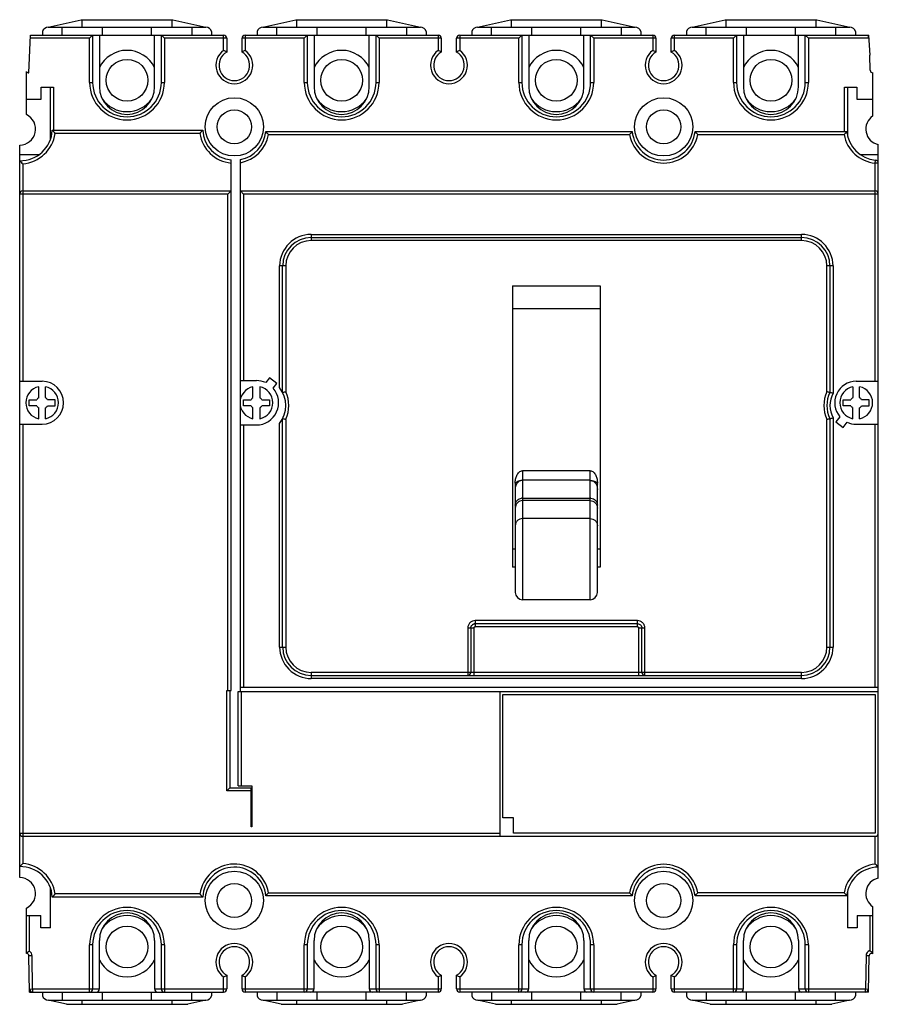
# Model space of a CAD drawing. Header units: millimetres. Extents: x 19 to 159, y 42 to 203.
import ezdxf

# ---------------------------------------------------------------- set-up
doc = ezdxf.new("R2010")
doc.units = ezdxf.units.MM
doc.header["$LTSCALE"] = 16.06871
doc.layers.get('0').update_dxf_attribs({"linetype": 'CONTINUOUS'})

msp = doc.modelspace()

# ---------------------------------------------------------------- linework, layer by layer
at = {"color": 7, "linetype": 'Continuous'}
for p, q in [((24.08, 201.59), (29.45, 202.8)), ((29.45, 202.8), (44.37, 202.8)), ((29.56, 202.8), (29.56, 201.59)), ((44.26, 201.59), (44.26, 202.8)), ((44.37, 202.8), (49.75, 201.59)), ((59.08, 201.59), (64.45, 202.8)), ((64.45, 202.8), (79.37, 202.8)), ((64.56, 202.8), (64.56, 201.59)), ((79.26, 201.59), (79.26, 202.8)), ((79.37, 202.8), (84.75, 201.59)), ((94.08, 201.59), (99.45, 202.8)), ((99.45, 202.8), (114.37, 202.8)), ((99.56, 202.8), (99.56, 201.59)), ((114.26, 201.59), (114.26, 202.8)), ((114.37, 202.8), (119.75, 201.59)), ((129.08, 201.59), (134.45, 202.8)), ((134.45, 202.8), (149.37, 202.8)), ((134.56, 202.8), (134.56, 201.59)), ((149.26, 201.59), (149.26, 202.8)), ((149.37, 202.8), (154.75, 201.59)), ((23.12, 200.86), (23.12, 200.26)), ((24.09, 201.59), (49.74, 201.59)), ((26.36, 200.26), (26.36, 201.59)), ((32.91, 200.26), (32.91, 201.59)), ((40.91, 200.26), (40.91, 201.59)), ((47.46, 201.59), (47.46, 200.26)), ((50.7, 200.86), (50.7, 200.26)), ((58.12, 200.86), (58.12, 200.26)), ((59.09, 201.59), (84.74, 201.59)), ((61.36, 200.26), (61.36, 201.59)), ((67.91, 200.26), (67.91, 201.59)), ((75.91, 200.26), (75.91, 201.59)), ((82.46, 201.59), (82.46, 200.26)), ((85.7, 200.86), (85.7, 200.26)), ((93.12, 200.86), (93.12, 200.26)), ((94.09, 201.59), (119.74, 201.59)), ((96.36, 200.26), (96.36, 201.59)), ((102.91, 200.26), (102.91, 201.59)), ((110.91, 200.26), (110.91, 201.59)), ((117.46, 201.59), (117.46, 200.26)), ((120.7, 200.86), (120.7, 200.26)), ((128.12, 200.86), (128.12, 200.26)), ((129.09, 201.59), (154.74, 201.59)), ((131.36, 200.26), (131.36, 201.59)), ((137.91, 200.26), (137.91, 201.59)), ((145.91, 200.26), (145.91, 201.59)), ((152.46, 201.59), (152.46, 200.26)), ((155.7, 200.86), (155.7, 200.26)), ((20.9, 194.15), (21.15, 200.26)), ((30.81, 199.76), (21.13, 199.76)), ((21.15, 200.26), (52.66, 200.26)), ((31.31, 200.26), (30.81, 199.76)), ((30.81, 192.56), (30.81, 199.76)), ((31.31, 200.26), (31.31, 192.56)), ((32.41, 200.26), (32.41, 191.86)), ((41.41, 191.86), (41.41, 200.26)), ((42.51, 192.56), (42.51, 200.26)), ((42.51, 200.26), (43.01, 199.76)), ((43.01, 199.76), (43.01, 192.56)), ((53.16, 199.76), (43.01, 199.76)), ((52.66, 197.79), (52.66, 200.26)), ((53.16, 199.76), (53.16, 197.52)), ((55.66, 197.52), (55.66, 199.76)), ((65.81, 199.76), (55.66, 199.76)), ((56.16, 200.26), (56.16, 197.79)), ((56.16, 200.26), (87.66, 200.26)), ((66.31, 200.26), (65.81, 199.76)), ((65.81, 192.56), (65.81, 199.76)), ((66.31, 200.26), (66.31, 192.56)), ((67.41, 200.26), (67.41, 191.86)), ((76.41, 191.86), (76.41, 200.26)), ((77.51, 192.56), (77.51, 200.26)), ((77.51, 200.26), (78.01, 199.76)), ((78.01, 199.76), (78.01, 192.56)), ((88.16, 199.76), (78.01, 199.76)), ((87.66, 200.26), (87.66, 197.79)), ((88.16, 199.76), (88.16, 197.52)), ((90.66, 197.52), (90.66, 199.76)), ((100.81, 199.76), (90.66, 199.76)), ((91.16, 200.26), (91.16, 197.79)), ((91.16, 200.26), (122.66, 200.26)), ((101.31, 200.26), (100.81, 199.76)), ((100.81, 192.56), (100.81, 199.76)), ((101.31, 200.26), (101.31, 192.56)), ((102.41, 200.26), (102.41, 191.86)), ((111.41, 191.86), (111.41, 200.26)), ((112.51, 192.56), (112.51, 200.26)), ((112.51, 200.26), (113.01, 199.76)), ((113.01, 199.76), (113.01, 192.56)), ((123.16, 199.76), (113.01, 199.76)), ((122.66, 200.26), (122.66, 197.79)), ((123.16, 199.76), (123.16, 197.52)), ((125.66, 197.52), (125.66, 199.76)), ((135.81, 199.76), (125.66, 199.76)), ((126.16, 197.79), (126.16, 200.26)), ((126.16, 200.26), (157.81, 200.26)), ((136.31, 200.26), (135.81, 199.76)), ((135.81, 192.56), (135.81, 199.76)), ((136.31, 200.26), (136.31, 192.56)), ((137.41, 200.26), (137.41, 191.86)), ((146.41, 191.86), (146.41, 200.26)), ((147.51, 192.56), (147.51, 200.26)), ((148.01, 199.76), (147.51, 200.26)), ((148.01, 199.76), (148.01, 192.56)), ((157.81, 199.76), (148.01, 199.76)), ((157.81, 199.76), (157.81, 200.31)), ((157.81, 200.26), (158.05, 196.99)), ((158.09, 194.54), (158.05, 196.99)), ((20.52, 187.31), (20.52, 194.36)), ((158.52, 187.11), (158.52, 194.15)), ((22.91, 189.82), (22.91, 191.82)), ((22.91, 191.82), (24.91, 191.82)), ((24.41, 183.22), (24.41, 191.82)), ((24.91, 191.82), (24.91, 184.76)), ((30.81, 192.56), (31.31, 192.56)), ((42.51, 192.56), (43.01, 192.56)), ((65.81, 192.56), (66.31, 192.56)), ((77.51, 192.56), (78.01, 192.56)), ((100.81, 192.56), (101.31, 192.56)), ((112.51, 192.56), (113.01, 192.56)), ((135.81, 192.56), (136.31, 192.56)), ((147.51, 192.56), (148.01, 192.56)), ((153.91, 184.56), (153.91, 191.82)), ((153.91, 191.82), (155.91, 191.82)), ((154.41, 191.82), (154.41, 183.74)), ((155.91, 191.82), (155.91, 189.82)), ((20.52, 189.82), (22.91, 189.82)), ((155.91, 189.82), (158.52, 189.82)), ((24.73, 184.76), (49.25, 184.76)), ((48.8, 184.26), (25.19, 184.26)), ((59.56, 184.56), (119.29, 184.56)), ((59.99, 184.06), (118.85, 184.06)), ((129.54, 184.56), (154.27, 184.56)), ((129.97, 184.06), (153.83, 184.06)), ((19.41, 62.86), (19.41, 182.36)), ((159.41, 62.79), (159.41, 182.42)), ((19.41, 180.82), (22.61, 180.82)), ((53.87, 93.36), (53.87, 179.92)), ((55.41, 140.9), (55.41, 179.98)), ((156.45, 180.82), (159.41, 180.82)), ((158.91, 179.41), (158.96, 179.91)), ((19.91, 179.3), (19.91, 143.82)), ((159.41, 179.41), (158.91, 179.41)), ((158.91, 143.82), (158.91, 179.41)), ((53.37, 174.36), (19.41, 174.36)), ((19.91, 174.86), (53.87, 174.86)), ((53.37, 174.36), (53.87, 174.86)), ((53.37, 93.36), (53.37, 174.36)), ((55.41, 174.86), (55.91, 174.36)), ((55.41, 174.86), (158.91, 174.86)), ((55.91, 174.36), (55.91, 143.94)), ((159.41, 174.36), (55.91, 174.36)), ((66.94, 167.78), (66.94, 166.78)), ((66.94, 167.78), (146.89, 167.78)), ((66.94, 167.28), (146.89, 167.28)), ((146.89, 166.78), (146.89, 167.78)), ((146.89, 166.78), (66.94, 166.78)), ((61.79, 142.78), (61.79, 162.63)), ((62.79, 162.63), (61.79, 162.63)), ((62.29, 141.99), (62.29, 162.63)), ((62.79, 162.63), (62.79, 142.1)), ((152.03, 162.63), (151.03, 162.63)), ((151.03, 142.1), (151.03, 162.63)), ((151.53, 162.63), (151.53, 141.99)), ((152.03, 162.63), (152.03, 141.86)), ((99.79, 159.39), (99.79, 113.51)), ((99.79, 159.39), (114.04, 159.39)), ((114.04, 159.39), (114.04, 113.51)), ((99.79, 155.7), (114.04, 155.7)), ((19.41, 143.82), (23.07, 143.82)), ((55.41, 143.94), (58.01, 143.94)), ((60.12, 144.37), (59.54, 143.6)), ((61.32, 143.46), (60.12, 144.37)), ((60.74, 142.7), (61.32, 143.46)), ((155.81, 143.82), (159.41, 143.82)), ((22.51, 141.15), (22.51, 142.93)), ((23.64, 141.15), (23.64, 142.93)), ((57.45, 141.15), (57.45, 142.93)), ((58.57, 142.93), (58.57, 141.15)), ((155.25, 142.93), (155.25, 141.15)), ((156.37, 141.15), (156.37, 142.93)), ((20.95, 139.82), (20.95, 140.82)), ((20.95, 140.82), (22.21, 140.82)), ((22.21, 139.82), (20.95, 139.82)), ((25.2, 140.82), (23.94, 140.82)), ((23.94, 139.82), (25.2, 139.82)), ((25.2, 139.82), (25.2, 140.82)), ((55.41, 93.21), (55.41, 139.74)), ((55.89, 139.82), (55.89, 140.82)), ((55.89, 140.82), (57.15, 140.82)), ((57.15, 139.82), (55.89, 139.82)), ((58.88, 140.82), (60.14, 140.82)), ((60.14, 139.82), (58.88, 139.82)), ((60.14, 140.82), (60.14, 139.82)), ((153.69, 140.82), (154.95, 140.82)), ((153.69, 139.82), (153.69, 140.82)), ((154.95, 139.82), (153.69, 139.82)), ((157.94, 140.82), (156.68, 140.82)), ((156.68, 139.82), (157.94, 139.82)), ((157.94, 139.82), (157.94, 140.82)), ((22.51, 137.71), (22.51, 139.49)), ((23.64, 137.71), (23.64, 139.49)), ((57.45, 137.71), (57.45, 139.49)), ((58.57, 139.49), (58.57, 137.71)), ((155.25, 137.71), (155.25, 139.49)), ((156.37, 137.71), (156.37, 139.49)), ((19.41, 136.82), (23.07, 136.82)), ((19.91, 136.82), (19.91, 65.16)), ((55.41, 136.7), (58.01, 136.7)), ((55.91, 136.7), (55.91, 93.91)), ((61.79, 100.48), (61.79, 136.93)), ((62.29, 100.48), (62.29, 137.73)), ((62.79, 137.61), (62.79, 100.48)), ((151.03, 100.48), (151.03, 137.61)), ((151.53, 137.73), (151.53, 100.48)), ((152.03, 137.85), (152.03, 100.48)), ((153.16, 138.04), (152.51, 137.18)), ((152.51, 137.18), (153.7, 136.27)), ((153.7, 136.27), (154.35, 137.14)), ((155.81, 136.82), (159.41, 136.82)), ((158.91, 93.91), (158.91, 136.82)), ((112.41, 129.24), (101.41, 129.24)), ((101.41, 129.24), (101.41, 108.18)), ((112.41, 108.18), (112.41, 129.24)), ((100.21, 127.22), (100.21, 109.38)), ((112.41, 127.67), (101.41, 127.67)), ((113.61, 126.24), (113.61, 127.22)), ((113.61, 109.38), (113.61, 126.18)), ((101.41, 124.78), (112.41, 124.78)), ((112.41, 124.36), (101.41, 124.36)), ((112.41, 121.42), (101.41, 121.42)), ((100.21, 116.43), (99.79, 116.43)), ((114.04, 116.43), (113.61, 116.43)), ((100.21, 113.51), (99.79, 113.51)), ((114.04, 113.51), (113.61, 113.51)), ((112.41, 108.18), (101.41, 108.18)), ((120.15, 104.78), (93.69, 104.78)), ((93.69, 104.78), (93.69, 103.78)), ((120.15, 103.78), (120.15, 104.78)), ((93.48, 103.57), (92.48, 103.57)), ((92.48, 103.57), (92.48, 95.84)), ((92.98, 103.57), (92.98, 96.34)), ((93.48, 103.57), (93.48, 95.84)), ((120.15, 104.28), (93.69, 104.28)), ((120.15, 103.78), (93.69, 103.78)), ((121.35, 103.57), (120.35, 103.57)), ((120.35, 95.84), (120.35, 103.57)), ((120.85, 96.34), (120.85, 103.57)), ((121.35, 95.84), (121.35, 103.57)), ((61.79, 100.48), (62.79, 100.48)), ((151.03, 100.48), (152.03, 100.48)), ((66.94, 96.34), (66.94, 95.34)), ((146.89, 96.34), (66.94, 96.34)), ((66.94, 95.84), (146.89, 95.84)), ((146.89, 95.34), (66.94, 95.34)), ((146.89, 95.34), (146.89, 96.34)), ((53.16, 77.01), (53.16, 93.36)), ((53.16, 93.36), (53.87, 93.36)), ((53.66, 93.36), (53.66, 77.51)), ((55.01, 77.81), (55.01, 93.21)), ((55.01, 93.21), (159.41, 93.21)), ((55.41, 93.91), (159.41, 93.91)), ((55.51, 93.21), (55.51, 77.81)), ((97.71, 93.21), (97.71, 69.6)), ((98.21, 92.71), (158.91, 92.71)), ((98.21, 72.6), (98.21, 92.71)), ((158.91, 92.71), (158.91, 70.1)), ((53.16, 77.01), (53.66, 77.51)), ((53.66, 77.51), (57.16, 77.51)), ((55.01, 77.81), (57.26, 77.81)), ((57.16, 71.17), (57.16, 77.51)), ((57.26, 77.81), (57.26, 71.17)), ((57.16, 77.01), (53.16, 77.01)), ((99.91, 72.6), (98.21, 72.6)), ((99.91, 70.1), (99.91, 72.6)), ((57.26, 71.17), (57.16, 71.17)), ((19.41, 70.1), (97.71, 70.1)), ((19.91, 69.6), (158.91, 69.6)), ((158.91, 70.1), (99.91, 70.1)), ((158.91, 65.05), (158.91, 69.6)), ((24.41, 54.67), (24.41, 61.24)), ((49.25, 59.7), (24.73, 59.7)), ((48.8, 60.2), (25.19, 60.2)), ((119.29, 59.9), (59.56, 59.9)), ((59.99, 60.4), (118.85, 60.4)), ((154.27, 59.9), (129.54, 59.9)), ((153.83, 60.4), (129.97, 60.4)), ((154.41, 60.72), (154.41, 54.67)), ((20.52, 50.51), (20.52, 57.9)), ((158.52, 50.45), (158.52, 58.11)), ((20.52, 56.67), (22.86, 56.67)), ((21.02, 50.86), (21.02, 56.67)), ((22.86, 54.67), (22.86, 56.67)), ((155.96, 56.67), (158.52, 56.67)), ((155.96, 56.67), (155.96, 54.67)), ((158.02, 56.67), (158.02, 50.96)), ((24.41, 54.67), (22.86, 54.67)), ((155.96, 54.67), (154.41, 54.67)), ((31.31, 51.9), (30.81, 51.9)), ((30.81, 44.2), (30.81, 51.9)), ((31.31, 51.9), (31.31, 44.7)), ((32.41, 44.7), (32.41, 52.6)), ((41.41, 52.6), (41.41, 44.7)), ((43.01, 51.9), (42.51, 51.9)), ((42.51, 44.7), (42.51, 51.9)), ((43.01, 51.9), (43.01, 44.2)), ((66.31, 51.9), (65.81, 51.9)), ((65.81, 44.2), (65.81, 51.9)), ((66.31, 51.9), (66.31, 44.7)), ((67.41, 44.7), (67.41, 52.6)), ((76.41, 52.6), (76.41, 44.7)), ((78.01, 51.9), (77.51, 51.9)), ((77.51, 44.7), (77.51, 51.9)), ((78.01, 51.9), (78.01, 44.2)), ((101.31, 51.9), (100.81, 51.9)), ((100.81, 44.2), (100.81, 51.9)), ((101.31, 51.9), (101.31, 44.7)), ((102.41, 44.7), (102.41, 52.6)), ((111.41, 52.6), (111.41, 44.7)), ((113.01, 51.9), (112.51, 51.9)), ((112.51, 44.7), (112.51, 51.9)), ((113.01, 51.9), (113.01, 44.2)), ((136.31, 51.9), (135.81, 51.9)), ((135.81, 44.2), (135.81, 51.9)), ((136.31, 51.9), (136.31, 44.7)), ((137.41, 44.7), (137.41, 52.6)), ((146.41, 52.6), (146.41, 44.7)), ((148.01, 51.9), (147.51, 51.9)), ((147.51, 44.7), (147.51, 51.9)), ((148.01, 51.9), (148.01, 44.2)), ((21.42, 50.12), (20.92, 50.11)), ((21.02, 44.2), (20.92, 50.11)), ((21.51, 44.7), (21.42, 50.12)), ((157.41, 50.12), (157.31, 44.7)), ((157.91, 50.11), (157.41, 50.12)), ((157.8, 44.2), (157.91, 50.11)), ((52.66, 44.2), (52.66, 46.67)), ((53.16, 46.94), (53.16, 44.7)), ((55.66, 44.7), (55.66, 46.94)), ((56.16, 46.67), (56.16, 44.2)), ((87.66, 46.67), (87.66, 44.2)), ((88.16, 46.94), (88.16, 44.7)), ((90.66, 44.7), (90.66, 46.94)), ((91.16, 46.67), (91.16, 44.2)), ((122.66, 46.67), (122.66, 44.2)), ((123.16, 46.94), (123.16, 44.7)), ((125.66, 44.7), (125.66, 46.94)), ((126.16, 44.2), (126.16, 46.67)), ((21.01, 44.69), (21.51, 44.7)), ((21.02, 44.2), (52.66, 44.2)), ((21.51, 44.7), (32.41, 44.7)), ((21.51, 44.7), (21.51, 44.2)), ((23.12, 44.2), (23.12, 43.6)), ((26.36, 44.2), (26.36, 42.87)), ((32.91, 42.87), (32.91, 44.2)), ((40.91, 42.87), (40.91, 44.2)), ((41.41, 44.7), (53.16, 44.7)), ((47.46, 42.87), (47.46, 44.2)), ((50.7, 44.2), (50.7, 43.6)), ((55.66, 44.7), (67.41, 44.7)), ((87.66, 44.2), (56.16, 44.2)), ((58.12, 44.2), (58.12, 43.6)), ((61.36, 44.2), (61.36, 42.87)), ((67.91, 42.87), (67.91, 44.2)), ((75.91, 42.87), (75.91, 44.2)), ((76.41, 44.7), (88.16, 44.7)), ((82.46, 42.87), (82.46, 44.2)), ((85.7, 44.2), (85.7, 43.6)), ((90.66, 44.7), (102.41, 44.7)), ((122.66, 44.2), (91.16, 44.2)), ((93.12, 44.2), (93.12, 43.6)), ((96.36, 44.2), (96.36, 42.87)), ((102.91, 42.87), (102.91, 44.2)), ((110.91, 42.87), (110.91, 44.2)), ((111.41, 44.7), (123.16, 44.7)), ((117.46, 42.87), (117.46, 44.2)), ((120.7, 44.2), (120.7, 43.6)), ((125.66, 44.7), (137.41, 44.7)), ((157.8, 44.2), (126.16, 44.2)), ((128.12, 44.2), (128.12, 43.6)), ((131.36, 44.2), (131.36, 42.87)), ((137.91, 42.87), (137.91, 44.2)), ((145.91, 42.87), (145.91, 44.2)), ((146.41, 44.7), (157.31, 44.7)), ((152.46, 42.87), (152.46, 44.2)), ((155.7, 44.2), (155.7, 43.6)), ((157.31, 44.7), (157.81, 44.69)), ((157.31, 44.2), (157.31, 44.7)), ((27.02, 42.2), (24.08, 42.87)), ((24.09, 42.87), (49.74, 42.87)), ((27.02, 42.2), (46.81, 42.2)), ((29.56, 42.87), (29.56, 42.2)), ((44.26, 42.2), (44.26, 42.87)), ((49.75, 42.87), (46.81, 42.2)), ((62.02, 42.2), (59.08, 42.87)), ((59.09, 42.87), (84.74, 42.87)), ((62.02, 42.2), (81.81, 42.2)), ((64.56, 42.87), (64.56, 42.2)), ((79.26, 42.2), (79.26, 42.87)), ((84.75, 42.87), (81.81, 42.2)), ((97.02, 42.2), (94.08, 42.87)), ((94.09, 42.87), (119.74, 42.87)), ((97.02, 42.2), (116.81, 42.2)), ((99.56, 42.87), (99.56, 42.2)), ((114.26, 42.2), (114.26, 42.87)), ((119.75, 42.87), (116.81, 42.2)), ((132.02, 42.2), (129.08, 42.87)), ((129.09, 42.87), (154.74, 42.87)), ((132.02, 42.2), (151.81, 42.2)), ((134.56, 42.87), (134.56, 42.2)), ((149.26, 42.2), (149.26, 42.87)), ((154.75, 42.87), (151.81, 42.2))]:
    msp.add_line(p, q, dxfattribs=at)
for centre, radius in [((36.91, 192.92), 3.4), ((71.91, 192.92), 3.4), ((106.91, 192.92), 3.4), ((141.91, 192.92), 3.4), ((54.41, 185.32), 4.75), ((124.41, 185.32), 4.75), ((54.41, 185.32), 2.78), ((124.41, 185.32), 2.78), ((54.41, 59.14), 4.75), ((124.41, 59.14), 4.75), ((54.41, 59.14), 2.78), ((124.41, 59.14), 2.78), ((36.91, 51.54), 3.4), ((71.91, 51.54), 3.4), ((106.91, 51.54), 3.4), ((141.91, 51.54), 3.4)]:
    msp.add_circle(centre, radius, dxfattribs=at)
for centre, radius, start, end in [((24.09, 200.59), 1, 90, 164.3357), ((49.74, 200.59), 1, 15.6643, 90), ((59.09, 200.59), 1, 90, 164.3357), ((84.74, 200.59), 1, 15.6643, 90), ((94.09, 200.59), 1, 90, 164.3357), ((119.74, 200.59), 1, 15.6643, 90), ((129.09, 200.59), 1, 90, 164.3357), ((154.74, 200.59), 1, 15.6643, 90), ((52.66, 199.76), 0.5, 0, 90), ((56.16, 199.76), 0.5, 90, 180), ((87.66, 199.76), 0.5, 0, 90), ((91.16, 199.76), 0.5, 90, 180), ((122.66, 199.76), 0.5, 0, 90), ((126.16, 199.76), 0.5, 90, 180), ((36.91, 192.8), 5, 25.8419, 154.1581), ((54.41, 195.36), 3, 125.6853, 54.3147), ((47.32, 187.36), 11.72, 60.0952, 62.877), ((61.46, 187.44), 11.63, 117.112, 119.9158), ((71.91, 192.8), 5, 25.8419, 154.1581), ((89.41, 195.36), 3, 125.6853, 54.3147), ((96.46, 187.44), 11.63, 117.112, 119.9158), ((106.91, 192.8), 5, 25.8419, 154.1581), ((124.41, 195.36), 3, 125.6853, 54.3147), ((131.46, 187.44), 11.63, 117.112, 119.9158), ((141.91, 192.8), 5, 25.8419, 154.1581), ((54.41, 195.36), 2.5, 120, 60), ((89.41, 195.36), 2.5, 120, 60), ((124.41, 195.36), 2.5, 120, 60), ((20.87, 194.55), 0.4, 209.3167, 274.5603), ((158.49, 194.55), 0.4, 181, 274.3087), ((36.91, 192.56), 6.1, 180, 360), ((36.91, 192.56), 5.6, 180, 360), ((36.91, 191.86), 4.5, 180, 360), ((71.91, 192.56), 6.1, 180, 360), ((71.91, 192.56), 5.6, 180, 360), ((71.91, 191.86), 4.5, 180, 360), ((106.91, 192.56), 6.1, 180, 360), ((106.91, 192.56), 5.6, 180, 360), ((106.91, 191.86), 4.5, 180, 360), ((141.91, 192.56), 6.1, 180, 360), ((141.91, 192.56), 5.6, 180, 360), ((141.91, 191.86), 4.5, 180, 360), ((36.91, 192.8), 5, 215.7489, 324.1537), ((71.91, 192.8), 5, 215.7489, 324.1537), ((106.91, 192.8), 5, 215.7489, 324.1537), ((141.91, 192.8), 5, 215.7489, 324.1537), ((19.41, 184.96), 2.6, 270, 64.8026), ((159.98, 184.96), 2.6, 124.2323, 257.3463), ((19.47, 185.06), 5.27, 269.3446, 356.7366), ((12.51, 173.23), 16.81, 41.0152, 43.315), ((60.9, 173.77), 16.01, 136.6811, 139.093), ((54.41, 185.06), 5.17, 183.3266, 264.0078), ((19.47, 185.06), 5.77, 274.3706, 352.0304), ((54.41, 185.06), 5.67, 188.1111, 264.5379), ((54.41, 185.06), 5.17, 281.0801, 354.4501), ((54.41, 185.06), 5.67, 280.0923, 349.8418), ((47.05, 173.23), 16.88, 39.9209, 42.1719), ((131.56, 173.43), 16.57, 137.822, 140.1146), ((124.41, 185.06), 5.65, 190.1946, 349.8054), ((124.41, 185.06), 5.15, 185.5715, 354.4285), ((117.56, 173.7), 16.16, 39.8569, 42.2065), ((166.58, 173.39), 16.62, 137.8109, 140.0963), ((159.41, 185.06), 5.67, 190.1582, 264.9409), ((159.41, 185.06), 5.17, 185.5499, 264.9409), ((158.91, 179.41), 0.5, 0, 84.9409), ((30.69, 190.95), 15.87, 224.7015, 227.213), ((19.91, 174.36), 0.5, 90, 180), ((158.91, 174.36), 0.5, 0, 90), ((66.94, 162.63), 5.14, 90, 180), ((66.94, 162.63), 4.64, 90, 180), ((146.89, 162.63), 5.14, 0, 90), ((146.89, 162.63), 4.64, 0, 90), ((66.94, 162.63), 4.14, 90, 180), ((146.89, 162.63), 4.14, 0, 90), ((23.07, 140.32), 3.5, 270, 90), ((58.01, 140.32), 3.62, 64.9644, 90.0001), ((155.81, 140.32), 3.5, 90, 220.6264), ((23.07, 140.32), 2.67, 102.1587, 257.8413), ((23.07, 140.32), 2.67, 282.1587, 77.8413), ((58.01, 140.32), 2.67, 102.1587, 257.8413), ((58.01, 140.32), 3.62, 270, 41.0356), ((58.01, 140.32), 2.67, 282.1587, 77.8413), ((58.01, 139.86), 4.78, 322.2625, 37.7372), ((72.35, 99.19), 43.96, 102.5503, 103.2188), ((58.01, 139.86), 5.28, 334.8664, 25.1331), ((155.81, 139.86), 5.28, 154.8673, 205.1333), ((141.6, 99.73), 43.41, 76.7772, 77.4542), ((155.81, 139.86), 4.78, 153.563, 206.4377), ((142.65, 104.16), 38.85, 76.03, 76.7886), ((155.81, 139.86), 4.28, 152.0319, 207.9688), ((155.81, 140.32), 2.67, 102.1587, 257.8413), ((155.81, 140.32), 2.67, 282.1587, 77.8413), ((23.07, 140.32), 1, 124.2289, 150), ((23.07, 140.32), 1, 210, 235.7711), ((23.07, 140.32), 1, 30, 55.7711), ((23.07, 140.32), 1, 304.2289, 330), ((58.01, 140.32), 1, 124.2289, 150), ((58.01, 140.32), 1, 210, 235.7711), ((58.01, 140.32), 1, 30, 55.7711), ((58.01, 140.32), 1, 304.2289, 330), ((155.81, 140.32), 1, 124.2289, 150), ((155.81, 140.32), 1, 210, 235.7711), ((155.81, 140.32), 1, 30, 55.7711), ((155.81, 140.32), 1, 304.2289, 330), ((72.22, 179.99), 43.41, 256.7767, 257.4537), ((141.48, 180.53), 43.96, 282.5504, 283.2189), ((142.83, 174.84), 38.12, 283.2044, 283.9777), ((155.81, 140.32), 3.5, 245.3736, 270), ((101.41, 123.53), 1.24, 90.0207, 96.9858), ((112.41, 123.53), 1.24, 83.0142, 89.9793), ((101.41, 109.38), 1.2, 180, 270), ((112.41, 109.38), 1.2, 270, 360), ((66.94, 100.48), 5.14, 180, 270.0067), ((66.94, 100.48), 4.64, 180, 270), ((66.94, 100.48), 4.14, 180, 270), ((146.89, 100.48), 5.14, 270.0005, 360), ((146.89, 100.48), 4.64, 270, 360), ((146.89, 100.48), 4.14, 270, 360), ((92.48, 96.34), 0.5, 270, 359.9982), ((121.35, 96.34), 0.5, 180, 270), ((19.91, 70.1), 0.5, 180, 270), ((158.91, 70.1), 0.5, 270, 360), ((30.55, 53.66), 15.66, 132.7701, 135.3154), ((19.47, 59.4), 5.27, 3.2634, 90.6554), ((19.47, 59.4), 5.77, 7.9696, 85.6294), ((54.41, 59.4), 5.67, 10.1582, 171.8889), ((54.41, 59.4), 5.17, 5.5499, 176.6734), ((124.41, 59.4), 5.65, 10.1946, 169.8054), ((124.41, 59.4), 5.15, 5.5715, 174.4285), ((159.41, 59.4), 5.67, 95.0591, 169.8418), ((159.41, 59.4), 5.17, 90, 174.4501), ((148.56, 53.72), 15.35, 45.0027, 47.5852), ((19.41, 60.26), 2.6, 295.1974, 90), ((159.98, 60.26), 2.6, 102.6537, 235.7677), ((12.88, 70.89), 16.3, 316.6492, 319.0206), ((60.79, 70.59), 15.87, 220.8958, 223.3301), ((47.52, 70.83), 16.26, 317.7855, 320.1217), ((131.75, 71.19), 16.82, 219.9027, 222.1608), ((117.26, 71.03), 16.57, 317.822, 320.1146), ((166.77, 71.23), 16.88, 219.9209, 222.1719), ((36.91, 51.9), 6.1, 0, 180), ((71.91, 51.9), 6.1, 0, 180), ((106.91, 51.9), 6.1, 0, 180), ((141.91, 51.9), 6.1, 0, 180), ((36.91, 51.9), 5.6, 0, 180), ((36.91, 52.6), 4.5, 0, 180), ((36.91, 51.66), 5, 35.7489, 144.1537), ((71.91, 51.9), 5.6, 0, 180), ((71.91, 52.6), 4.5, 0, 180), ((71.91, 51.66), 5, 35.7489, 144.1537), ((106.91, 51.9), 5.6, 0, 180), ((106.91, 52.6), 4.5, 0, 180), ((106.91, 51.66), 5, 35.7489, 144.1537), ((141.91, 51.9), 5.6, 0, 180), ((141.91, 52.6), 4.5, 0, 180), ((141.91, 51.66), 5, 35.7489, 144.1537), ((54.41, 49.1), 3, 305.6853, 234.3147), ((54.41, 49.1), 2.5, 300, 240), ((89.41, 49.1), 3, 305.6853, 234.3147), ((89.41, 49.1), 2.5, 300, 240), ((124.41, 49.1), 3, 305.6853, 234.3147), ((124.41, 49.1), 2.5, 300, 240), ((20.52, 50.11), 0.4, 0.8275, 90), ((20.52, 50.11), 0.9, 0.9994, 56.251), ((158.31, 50.11), 0.9, 108.5392, 179.0001), ((158.31, 50.11), 0.4, 57.7162, 179), ((36.91, 51.66), 5, 205.8419, 334.1581), ((71.91, 51.66), 5, 205.8419, 334.1581), ((106.91, 51.66), 5, 205.8419, 334.1581), ((141.91, 51.66), 5, 205.8419, 334.1581), ((47.36, 57.02), 11.63, 297.112, 299.9158), ((61.51, 57.1), 11.72, 240.0952, 242.877), ((117.36, 57.02), 11.63, 297.112, 299.9158), ((21.51, 44.7), 0.5, 181, 270), ((24.09, 43.87), 1, 195.6643, 270), ((30.81, 44.7), 0.5, 270, 360), ((31.91, 44.7), 0.5, 270, 360), ((41.91, 44.7), 0.5, 180, 270), ((43.01, 44.7), 0.5, 180, 270), ((49.74, 43.87), 1, 270, 344.3357), ((52.66, 44.7), 0.5, 270, 360), ((56.16, 44.7), 0.5, 180, 270), ((59.09, 43.87), 1, 195.6643, 270), ((65.81, 44.7), 0.5, 270, 360), ((66.91, 44.7), 0.5, 270, 360), ((76.91, 44.7), 0.5, 180, 270), ((78.01, 44.7), 0.5, 180, 270), ((84.74, 43.87), 1, 270, 344.3357), ((87.66, 44.7), 0.5, 270, 360), ((91.16, 44.7), 0.5, 180, 270), ((94.09, 43.87), 1, 195.6643, 270), ((100.81, 44.7), 0.5, 270, 360), ((101.91, 44.7), 0.5, 270, 360), ((111.91, 44.7), 0.5, 180, 270), ((113.01, 44.7), 0.5, 180, 270), ((119.74, 43.87), 1, 270, 344.3357), ((122.66, 44.7), 0.5, 270, 360), ((126.16, 44.7), 0.5, 180, 270), ((129.09, 43.87), 1, 195.6643, 270), ((135.81, 44.7), 0.5, 270, 360), ((136.91, 44.7), 0.5, 270, 360), ((146.91, 44.7), 0.5, 180, 270), ((148.01, 44.7), 0.5, 180, 270), ((154.74, 43.87), 1, 270, 344.3357), ((157.31, 44.7), 0.5, 270, 359)]:
    msp.add_arc(centre, radius, start, end, dxfattribs=at)
for points, knots in [([(88.16, 197.52), (88.15, 197.53), (87.98, 197.62), (87.82, 197.71), (87.66, 197.79)], [0, 0, 0, 0, 0.086622, 1, 1, 1, 1]), ([(123.16, 197.52), (123.15, 197.53), (122.98, 197.62), (122.82, 197.71), (122.66, 197.79)], [0, 0, 0, 0, 0.086622, 1, 1, 1, 1]), ([(100.21, 127.22), (100.21, 127.43), (100.25, 127.86), (100.41, 128.37), (100.62, 128.75), (100.83, 129), (101.09, 129.19), (101.31, 129.24), (101.41, 129.24)], [0, 0, 0, 0, 0.248583, 0.497932, 0.623195, 0.748714, 0.874394, 1, 1, 1, 1]), ([(112.41, 129.24), (112.52, 129.24), (112.74, 129.19), (113, 129), (113.2, 128.75), (113.41, 128.37), (113.57, 127.86), (113.61, 127.43), (113.61, 127.22)], [0, 0, 0, 0, 0.125606, 0.251286, 0.376805, 0.502068, 0.751417, 1, 1, 1, 1]), ([(101.41, 127.67), (101.32, 127.67), (101.13, 127.64), (100.79, 127.49), (100.47, 127.17), (100.26, 126.69), (100.21, 126.35), (100.21, 126.18)], [0, 0, 0, 0, 0.135054, 0.267408, 0.519513, 0.761802, 1, 1, 1, 1]), ([(101.1, 127.6), (100.98, 127.58), (100.76, 127.53), (100.51, 127.43), (100.36, 127.31), (100.25, 127.2), (100.21, 127.1), (100.21, 127.03)], [0, 0, 0, 0, 0.323601, 0.601676, 0.719934, 0.824198, 1, 1, 1, 1]), ([(112.41, 127.67), (112.51, 127.67), (112.7, 127.64), (113.03, 127.49), (113.35, 127.17), (113.57, 126.69), (113.61, 126.35), (113.61, 126.18)], [0, 0, 0, 0, 0.135048, 0.267398, 0.519527, 0.761809, 1, 1, 1, 1]), ([(112.72, 127.6), (112.84, 127.58), (113.06, 127.53), (113.32, 127.43), (113.47, 127.31), (113.57, 127.2), (113.61, 127.1), (113.61, 127.03)], [0, 0, 0, 0, 0.3236, 0.601666, 0.719921, 0.824185, 1, 1, 1, 1]), ([(100.21, 123.63), (100.21, 123.76), (100.27, 124.04), (100.49, 124.41), (100.84, 124.67), (101.12, 124.75), (101.26, 124.77)], [0, 0, 0, 0, 0.245413, 0.493421, 0.744971, 1, 1, 1, 1]), ([(101.41, 124.36), (101.25, 124.36), (100.94, 124.29), (100.54, 124.01), (100.27, 123.61), (100.21, 123.29), (100.21, 123.13)], [0, 0, 0, 0, 0.25028, 0.500386, 0.750291, 1, 1, 1, 1]), ([(112.41, 124.36), (112.57, 124.36), (112.89, 124.29), (113.29, 124.01), (113.55, 123.61), (113.61, 123.29), (113.61, 123.13)], [0, 0, 0, 0, 0.25028, 0.500388, 0.750297, 1, 1, 1, 1]), ([(112.56, 124.77), (112.71, 124.75), (112.98, 124.67), (113.33, 124.41), (113.56, 124.04), (113.61, 123.76), (113.61, 123.63)], [0, 0, 0, 0, 0.255029, 0.506579, 0.754587, 1, 1, 1, 1]), ([(101.41, 121.42), (101.26, 121.42), (100.94, 121.37), (100.54, 121.11), (100.28, 120.73), (100.21, 120.42), (100.21, 120.27)], [0, 0, 0, 0, 0.254471, 0.506345, 0.754504, 1, 1, 1, 1]), ([(112.41, 121.42), (112.57, 121.42), (112.88, 121.37), (113.28, 121.11), (113.55, 120.73), (113.61, 120.42), (113.61, 120.27)], [0, 0, 0, 0, 0.254835, 0.506865, 0.754874, 1, 1, 1, 1]), ([(93.69, 104.78), (93.53, 104.78), (93.21, 104.72), (92.81, 104.45), (92.54, 104.05), (92.48, 103.73), (92.48, 103.57)], [0, 0, 0, 0, 0.250133, 0.500059, 0.750104, 1, 1, 1, 1]), ([(121.35, 103.57), (121.35, 103.72), (121.29, 104.04), (121.02, 104.44), (120.62, 104.71), (120.3, 104.78), (120.15, 104.78)], [0, 0, 0, 0, 0.250083, 0.500026, 0.750095, 1, 1, 1, 1]), ([(92.98, 103.57), (92.98, 103.66), (93.01, 103.85), (93.16, 104.08), (93.4, 104.24), (93.58, 104.27), (93.68, 104.28), (93.68, 104.28), (93.69, 104.28), (93.69, 104.28)], [0, 0, 0, 0, 0.243134, 0.489628, 0.739429, 0.990094, 0.995546, 0.997842, 1, 1, 1, 1]), ([(93.69, 104.28), (93.69, 104.28), (93.68, 104.28), (93.68, 104.28), (93.58, 104.27), (93.4, 104.24), (93.24, 104.13), (93.18, 104.07)], [0, 0, 0, 0, 0.004275, 0.008825, 0.019626, 0.516267, 1, 1, 1, 1]), ([(93.48, 103.57), (93.48, 103.63), (93.51, 103.71), (93.6, 103.77), (93.66, 103.78), (93.69, 103.78)], [0, 0, 0, 0, 0.485077, 0.727155, 1, 1, 1, 1]), ([(120.15, 104.28), (120.15, 104.28), (120.24, 104.27), (120.42, 104.24), (120.65, 104.09), (120.81, 103.85), (120.85, 103.67), (120.85, 103.57), (120.85, 103.57), (120.85, 103.57), (120.85, 103.57)], [0, 0, 0, 0, 0.003209, 0.245839, 0.492991, 0.742033, 0.990928, 0.995929, 0.998026, 1, 1, 1, 1]), ([(120.15, 103.78), (120.2, 103.78), (120.28, 103.74), (120.34, 103.65), (120.35, 103.59), (120.35, 103.57)], [0, 0, 0, 0, 0.495445, 0.747358, 1, 1, 1, 1]), ([(21.02, 50.86), (20.9, 50.79), (20.72, 50.69), (20.57, 50.56), (20.52, 50.51)], [0, 0, 0, 0, 0.660734, 1, 1, 1, 1]), ([(158.52, 50.45), (158.47, 50.52), (158.33, 50.72), (158.14, 50.87), (158.02, 50.96)], [0, 0, 0, 0, 0.377878, 1, 1, 1, 1]), ([(88.16, 46.94), (88.15, 46.93), (87.98, 46.84), (87.82, 46.75), (87.66, 46.67)], [0, 0, 0, 0, 0.086607, 1, 1, 1, 1]), ([(90.66, 46.94), (90.68, 46.93), (90.84, 46.84), (91.01, 46.75), (91.16, 46.67)], [0, 0, 0, 0, 0.086622, 1, 1, 1, 1]), ([(125.66, 46.94), (125.68, 46.93), (125.84, 46.84), (126.01, 46.75), (126.16, 46.67)], [0, 0, 0, 0, 0.086622, 1, 1, 1, 1])]:
    msp.add_open_spline(points, degree=3, knots=knots, dxfattribs=at)

doc.saveas('drawing.dxf')
